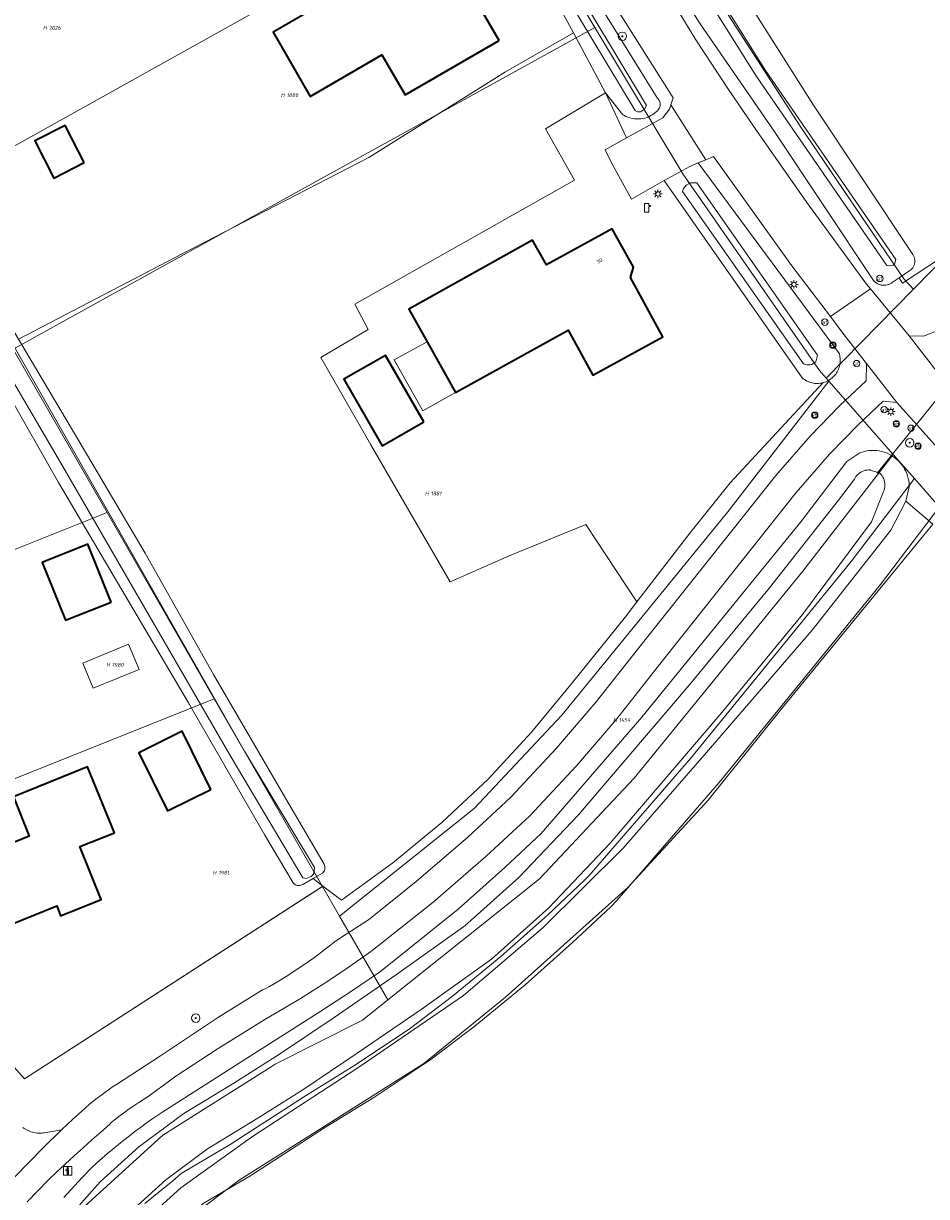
# Model space of a CAD drawing. Header units: metres. Extents: x 250001 to 257773, y 598992 to 609118.
# Tile 98 of 256: x 252056 to 252141, y 601003 to 601113. Entities that reach past the tile are written whole.
import ezdxf
from ezdxf.enums import TextEntityAlignment as Align
from ezdxf.lldxf.tags import DXFTag

# ---------------------------------------------------------------- set-up
doc = ezdxf.new("R2010")
doc.units = ezdxf.units.M
for name, color, linetype, lineweight in [('B-WE-GR-BOOM-S', 252, 'Continuous', 25), ('B-WE-GR-BOUWLAND-GV', 252, 'Continuous', 13), ('B-WE-GR-GRAS-GV', 252, 'Continuous', 13), ('B-WE-GR-GROENVOORZIENING-GV', 252, 'Continuous', 18), ('B-WE-KG-GRENS_PERCEEL-G', 150, 'KG-PERCEEL', 18), ('B-WE-KG-GRENS_PERCEEL-S', 150, 'Continuous', 25), ('B-WE-KL-ET_LS_OV_LICHTMAST-S', 252, 'Continuous', 25), ('B-WE-KL-POMP-S', 252, 'Continuous', 25), ('B-WE-KW-KUNSTWERK_DUIKER-G', 252, 'Continuous', 18), ('B-WE-OG-BEBOUWING-GV', 1, 'Continuous', 35), ('B-WE-OG-BEBOUWING-T18', 7, 'Continuous', 18), ('B-WE-OG-BEBOUWING_LUIFEL-GV', 1, 'Continuous', 18), ('B-WE-OG-BEBOUWING_OVERBOUWING-GV', 1, 'Continuous', 18), ('B-WE-OG-TERREIN_ERF-GV', 7, 'Continuous', 18), ('B-WE-OG-WATER-GV', 252, 'Continuous', 18), ('B-WE-OG-WATER_SLOOT-GV', 252, 'Continuous', 18), ('B-WE-VH-VERHARDING_GESLOTEN-GV', 252, 'Continuous', 18), ('B-WE-VH-VERHARDING_OPEN-GV', 252, 'Continuous', 18), ('B-WE-VW-AFSLUITPAAL-S', 252, 'Continuous', 25), ('B-WE-VW-VERKEERSTEKEN_BORD-S', 252, 'Continuous', 25), ('B-WE-VW-VERKEERSTEKEN_DRAAGCONSTRUCTIE-S', 252, 'Continuous', 25), ('X-XX-AL-REFERENTIE-G', 7, 'Continuous', 18)]:
    doc.layers.add(name, color=color, linetype=linetype, lineweight=lineweight)
doc.styles.add('NLCS-ISO', font='NLCS-ISO.ttf')
doc.styles.add('NLCS-ISO-ANNOTATIEF-T18', font='NLCS-ISO.ttf', dxfattribs={"height": 1.8})
doc.styles.get("Standard").update_dxf_attribs({"font": 'NLCS-ISO.ttf'})
tags = doc.linetypes.add('KG-PERCEEL', pattern='A,5.5,-2,["P",Standard,S=1.8,R=0,X=-0.5,Y=-0.9],-2,5.5,-2,[5,NLCS.SHX,S=0.75,R=0,X=0,Y=0],-2', length=19).pattern_tags.tags
tags[6] = DXFTag(74, 10)

# ---------------------------------------------------------------- blocks, each defined once
blk = doc.blocks.new('SKG-PERCEELNUMMER-SO')
at = {"style": 'NLCS-ISO', "oblique": 10, "flags": 1}
blk.add_attdef('GEMEENTECODE', text='', height=1.8, dxfattribs=at).set_placement((0, 2.55), align=Align.MIDDLE_CENTER)
at = {"style": 'NLCS-ISO', "oblique": 10}
blk.add_attdef('SECTIE', text='', height=1.8, dxfattribs=at).set_placement((-0.5, 0), align=Align.MIDDLE_RIGHT)
blk.add_attdef('PERCEELNUMMER', text='', height=1.8, dxfattribs=at).set_placement((0.5, 0), align=Align.MIDDLE_LEFT)
blk = doc.blocks.new('BS2021-132-Xref-KAD-20210617')
at = {"layer": 'B-WE-KG-GRENS_PERCEEL-G', "flags": 128}
for points in [[(252139.494, 601088.072), (252138.593, 601089.038), (252128.848, 601103.384), (252118.833, 601118.949), (252096.907, 601154.949), (252069.027, 601203.131), (252044.666, 601245.358), (252024.906, 601277.975), (252013.481, 601295.824)], [(252046.482, 601096.786), (252100.858, 601127.134)], [(252109.539, 601112.68), (252100.858, 601127.134)], [(252054.887, 601082.427), (252083.536, 601098.276), (252109.539, 601112.68)], [(252131.29, 601079.702), (252130.65, 601080.43), (252117.81, 601098.91), (252109.539, 601112.68)], [(252139.494, 601088.072), (252146.264, 601094.979)], [(252139.494, 601088.072), (252131.29, 601079.702)], [(252063.722, 601067.08), (252054.887, 601082.427)], [(252131.522, 601079.438), (252131.29, 601079.702)], [(252131.522, 601079.438), (252122.028, 601067.164), (252106.457, 601048.057), (252098.205, 601039.272), (252085.549, 601029.165)], [(252137.572, 601072.552), (252131.522, 601079.438)], [(252090.091, 601021.275), (252104.325, 601032.641), (252113.231, 601042.122), (252129.075, 601061.565), (252137.572, 601072.552)], [(252137.572, 601072.552), (252139.569, 601070.28)], [(252139.569, 601070.28), (252133.622, 601062.485), (252118.545, 601043.981), (252109.027, 601032.983), (252108.588, 601032.528), (252105.091, 601029.259), (252100.721, 601025.349), (252096.178, 601021.634)], [(252139.569, 601070.28), (252141.46, 601068.13), (252141.941, 601067.619)], [(252141.941, 601067.619), (252136.38, 601060.329), (252121.22, 601041.723), (252111.611, 601030.62), (252111.043, 601030.032), (252107.459, 601026.681), (252102.996, 601022.689), (252098.303, 601018.853), (252094.152, 601015.682), (252088.79, 601012.12), (252084.254, 601009.312), (252077.125, 601004.714), (252072.758, 601002.137), (252072.173, 601001.614), (252069.265, 600999.245), (252065.383, 600994.226), (252061.287, 600989.055)], [(252035.052, 601055.63), (252063.722, 601067.08)], [(252073.795, 601049.582), (252063.722, 601067.08)], [(252042.524, 601037.077), (252073.795, 601049.582)], [(252083.945, 601031.951), (252073.795, 601049.582)], [(252083.945, 601031.951), (252055.969, 601013.857), (252048.499, 601022.247), (252042.524, 601037.077)], [(252085.549, 601029.165), (252083.945, 601031.951)], [(252090.091, 601021.275), (252085.549, 601029.165)], [(252096.178, 601021.634), (252092.116, 601018.531), (252086.915, 601015.076), (252082.379, 601012.267), (252075.289, 601007.695), (252070.682, 601004.976), (252069.898, 601004.275), (252067.28, 601002.142)], [(252087.707, 601019.372), (252090.091, 601021.275)], [(252042.987, 600887.442), (252042.695, 600889.267), (252041.679, 600905.708), (252041.132, 600917.468), (252041.321, 600928.257), (252041.918, 600939.754), (252042.869, 600950.389), (252043.776, 600959.267), (252045.67, 600969.882), (252048.77, 600981.615), (252053.987, 600991.059), (252060.567, 601000.94), (252068.948, 601008.582), (252079.146, 601014.988), (252079.498, 601015.233), (252087.707, 601019.372)]]:
    blk.add_lwpolyline(points, dxfattribs=at)
at = {"layer": 'B-WE-KG-GRENS_PERCEEL-S', "xscale": 0.2, "yscale": 0.2, "zscale": 0.2}
for p, values in [((252058.155, 601112.638), {'PERCEELNUMMER': '2026', 'SECTIE': 'H'}), ((252080.492, 601106.313), {'PERCEELNUMMER': '1880', 'SECTIE': 'H'}), ((252094.037, 601068.878), {'PERCEELNUMMER': '1881', 'SECTIE': 'H'}), ((252064.099, 601052.766), {'PERCEELNUMMER': '1980', 'SECTIE': 'H'}), ((252111.709, 601047.585), {'PERCEELNUMMER': '1454', 'SECTIE': 'H'}), ((252074.091, 601033.236), {'PERCEELNUMMER': '1981', 'SECTIE': 'H'})]:
    blk.add_blockref('SKG-PERCEELNUMMER-SO', p, dxfattribs=at).add_auto_attribs(values)
blk = doc.blocks.new('SIE-WEG_VERKEERSBORD_INFORMATIE-SO')
at = {"linetype": 'ByBlock', "lineweight": 18}
h = blk.add_hatch(color=0, dxfattribs=at)
h.dxf.hatch_style = 1
h.paths.add_polyline_path([(0.32, 0.49), (-0.82, 0.49), (-0.82, 0.19), (-0.32, 0.19), (-0.32, -1.62), (0.32, -1.62)])
h = blk.add_hatch(color=0, dxfattribs=at)
h.dxf.hatch_style = 1
edge = h.paths.add_edge_path()
edge.add_arc((0, 1.25), 0.373, 0, 360)
at = {"color": 0, "linetype": 'ByBlock', "lineweight": 18}
for points in [[(-2, -2), (2, -2), (2, 2), (-2, 2)], [(0.32, 0.49), (-0.82, 0.49), (-0.82, 0.19), (-0.32, 0.19), (-0.32, -1.62), (0.32, -1.62)]]:
    blk.add_lwpolyline(points, close=True, dxfattribs=at)
blk.add_circle((0, 1.25), 0.373, dxfattribs=at)
blk = doc.blocks.new('SIE-WEG_VERKEERSBORD-SO')
at = {"color": 0, "linetype": 'ByBlock', "lineweight": 18}
blk.add_lwpolyline([(-1.125, -1.125), (1.125, -1.125), (1.125, 1.125), (-1.125, 1.125)], close=True, dxfattribs=at)
at = {"color": 0, "linetype": 'ByBlock', "lineweight": 18, "style": 'NLCS-ISO'}
blk.add_text('vb', height=1.5, dxfattribs=at).set_placement((0, 0), align=Align.MIDDLE_CENTER)
blk = doc.blocks.new('SKL-WATER_POMP-SO')
at = {"color": 0, "linetype": 'ByBlock', "lineweight": 18}
blk.add_lwpolyline([(1, 1.09), (1, 2), (-1, 2), (-1, -2), (1, -2), (1, 0.57), (1.85, 0.57), (1.85, 1.09)], close=True, dxfattribs=at)
blk = doc.blocks.new('SVW-AFSLUITPAAL-SO')
at = {"lineweight": 18}
blk.add_circle((0, 0), 1.5, dxfattribs=at)
at = {"lineweight": 18, "style": 'NLCS-ISO'}
blk.add_text('af', height=1.8, dxfattribs=at).set_placement((0, 0), align=Align.MIDDLE_CENTER)
blk = doc.blocks.new('SIE-WEG_PAAL_VERKEERSBORD-SO')
at = {"color": 0, "linetype": 'ByBlock', "lineweight": 18}
blk.add_circle((0, 0), 1.5, dxfattribs=at)
at = {"color": 0, "linetype": 'ByBlock', "lineweight": 18, "style": 'NLCS-ISO'}
blk.add_text('vb', height=1.5, dxfattribs=at).set_placement((0, 0.13), align=Align.MIDDLE_CENTER)
blk = doc.blocks.new('SKL-ET_OV_LICHTMAST-SO')
at = {"color": 0, "linetype": 'ByBlock', "lineweight": 18}
for points in [[(-1.25, 0), (-2, 0)], [(-1.41, 1.41), (-0.88, 0.88)], [(0, 2), (0, 1.25)], [(0.88, 0.88), (1.41, 1.41)], [(2, 0), (1.25, 0)], [(-1.41, -1.41), (-0.88, -0.88)], [(0, -1.25), (0, -2)], [(0.88, -0.88), (1.41, -1.41)]]:
    blk.add_lwpolyline(points, dxfattribs=at)
blk.add_circle((0, 0), 1, dxfattribs=at)
blk = doc.blocks.new('SGR-BOOM_01-SO')
at = {"linetype": 'ByBlock', "lineweight": 18}
h = blk.add_hatch(color=0, dxfattribs=at)
h.dxf.hatch_style = 1
edge = h.paths.add_edge_path()
edge.add_arc((0, 0), 0.25, 0, 360)
at = {"color": 0, "linetype": 'ByBlock', "lineweight": 18}
for radius in [2, 0.25]:
    blk.add_circle((0, 0), radius, dxfattribs=at)
blk = doc.blocks.new('BS2021-132-Xref-BGT-GRIJS-20210617-aangepast')
at = {"layer": 'B-WE-GR-BOUWLAND-GV', "flags": 128}
blk.add_lwpolyline([(252141.307, 601065.984), (252127.078, 601048.646), (252120.198, 601040.047), (252112.658, 601031.845), (252101.148, 601021.526), (252093.475, 601015.308), (252076.145, 601004.328), (252070.375, 601000), (252068.737, 600998.771), (252062.784, 600991.628), (252057.492, 600981.97), (252052.333, 600967.815), (252049.554, 600944.664), (252048.628, 600907.49)], dxfattribs=at)
at = {"layer": 'B-WE-GR-GRAS-GV', "flags": 128}
blk.add_lwpolyline([(252116.88, 601126.27), (252130.079, 601105.359), (252139.418, 601091.328), (252139.486, 601091.216), (252139.54, 601091.096), (252139.58, 601090.971), (252139.603, 601090.841), (252139.611, 601090.71), (252139.603, 601090.579), (252139.579, 601090.45), (252139.54, 601090.324), (252139.485, 601090.205), (252139.417, 601090.092), (252139.335, 601089.989), (252139.242, 601089.897), (252139.143, 601089.82), (252138.146, 601089.157), (252138.454, 601088.643), (252144.488, 601092.632), (252145.655, 601094.321), (252148.422, 601098.325), (252154.199, 601104.352), (252158.636, 601108.203), (252167.426, 601114.231)], dxfattribs=at)
blk.add_lwpolyline([(252110.538, 601106.543), (252107.558, 601112.184), (252101.148, 601108.507), (252088.316, 601100.438), (252070.854, 601091.442), (252055.397, 601083.389), (252061.075, 601073.822), (252067.304, 601063.265), (252073.714, 601051.863), (252080.045, 601041.008), (252084.105, 601034.024), (252084.149, 601033.931), (252084.177, 601033.833), (252084.191, 601033.731), (252084.188, 601033.629), (252084.169, 601033.528), (252084.135, 601033.431), (252084.086, 601033.341), (252084.024, 601033.26), (252083.95, 601033.189), (252083.896, 601033.149), (252083.076, 601032.682), (252084, 601031.986), (252085.76, 601030.66), (252090.559, 601034.15), (252095.16, 601037.939), (252099.51, 601042.04), (252103.6, 601046.459), (252107.44, 601051.099), (252112.429, 601057.29), (252113.496, 601058.683), (252108.689, 601065.975), (252101.491, 601063.01), (252095.956, 601060.562), (252088.515, 601073.45), (252083.818, 601081.652), (252088.25, 601084.298), (252086.993, 601086.679), (252107.631, 601098.321), (252104.897, 601103.137)], close=True, dxfattribs=at)
at = {"layer": 'B-WE-GR-GROENVOORZIENING-GV', "flags": 128}
for points in [[(252113.24, 601121.07), (252119.05, 601111.51), (252122.11, 601106.84), (252124.74, 601103), (252129.45, 601096.21), (252135.07, 601088.55), (252135.435, 601088.107), (252139.08, 601083.69), (252140.44, 601083.65), (252141.55, 601084.1), (252146.556, 601087.868), (252147.573, 601088.635), (252147.74, 601088.76), (252157.11, 601078.74), (252230.559, 601000), (252255.649, 600973.102), (252262.559, 600965.772), (252263.183, 600964.929), (252271.954, 600953.083), (252277.495, 600944.048), (252303.879, 600899.187)], [(252144.488, 601092.632), (252138.454, 601088.643), (252138.146, 601089.157), (252137.567, 601088.771), (252137.528, 601088.738), (252137.414, 601088.653), (252137.29, 601088.581), (252137.159, 601088.524), (252137.023, 601088.481), (252136.883, 601088.454), (252136.74, 601088.443), (252136.598, 601088.448), (252136.457, 601088.469), (252136.318, 601088.505), (252136.185, 601088.557), (252136.059, 601088.623), (252135.94, 601088.703), (252135.832, 601088.795), (252135.734, 601088.9), (252126.406, 601102.915), (252119.44, 601113.02), (252110.22, 601127.55)], [(252106.969, 601119.694), (252115.405, 601106.056), (252115.485, 601105.975), (252115.553, 601105.882), (252115.607, 601105.781), (252115.647, 601105.674), (252115.672, 601105.562), (252115.681, 601105.448), (252115.674, 601105.333), (252115.651, 601105.221), (252115.613, 601105.113), (252115.56, 601105.011), (252115.493, 601104.918), (252115.429, 601104.848), (252115.32, 601104.742), (252115.164, 601104.611), (252114.998, 601104.493), (252114.823, 601104.389), (252114.641, 601104.298), (252114.452, 601104.222), (252114.258, 601104.161), (252114.059, 601104.116), (252113.858, 601104.086), (252113.655, 601104.072), (252113.451, 601104.074), (252113.248, 601104.091), (252113.047, 601104.125), (252112.85, 601104.174), (252112.657, 601104.239), (252112.469, 601104.318), (252112.288, 601104.412), (252112.188, 601104.473), (252110.538, 601106.543), (252112.531, 601102.286), (252115.94, 601104.183), (252116.547, 601104.979), (252116.689, 601105.407), (252116.912, 601106.075), (252111.82, 601114.07)], [(252055.802, 601009.293), (252055.921, 601009.208), (252056.044, 601009.131), (252056.171, 601009.06), (252056.302, 601008.997), (252056.436, 601008.94), (252056.573, 601008.891), (252056.713, 601008.85), (252056.854, 601008.817), (252056.998, 601008.791), (252057.142, 601008.773), (252057.287, 601008.763), (252057.433, 601008.761), (252057.578, 601008.768), (252057.723, 601008.782), (252057.845, 601008.8), (252059.453, 601009.069), (252060.499, 601010.082), (252061.592, 601011.048), (252061.737, 601011.176), (252062.08, 601011.469), (252062.427, 601011.756), (252062.78, 601012.038), (252063.138, 601012.312), (252063.501, 601012.581), (252063.868, 601012.843), (252064.24, 601013.098), (252064.616, 601013.347), (252068.747, 601016.03), (252074.192, 601019.645), (252078.325, 601022.234), (252078.565, 601022.31), (252078.973, 601022.543), (252079.505, 601022.854), (252080.033, 601023.172), (252080.556, 601023.496), (252081.075, 601023.828), (252081.59, 601024.166), (252082.101, 601024.511), (252082.606, 601024.862), (252083.108, 601025.22), (252083.604, 601025.584), (252084.096, 601025.955), (252084.583, 601026.332), (252085.065, 601026.716), (252085.749, 601027.165), (252088.27, 601028.82), (252092.76, 601032.4), (252097.61, 601036.59), (252101.67, 601040.35), (252105.95, 601044.94), (252109.68, 601049.28), (252113.43, 601054.06), (252126.55, 601070.56), (252129.77, 601074.27), (252132.55, 601077.12), (252135.03, 601079.45), (252135.07, 601081.1), (252132.76, 601084.07), (252131.677, 601085.498), (252128.05, 601090.28), (252120.7, 601100.54), (252119.988, 601100.246), (252119.252, 601099.943), (252132.519, 601081.989), (252132.522, 601081.979), (252132.554, 601081.852), (252132.578, 601081.722), (252132.594, 601081.591), (252132.602, 601081.46), (252132.603, 601081.328), (252132.595, 601081.197), (252132.58, 601081.066), (252132.556, 601080.936), (252132.525, 601080.808), (252132.486, 601080.682), (252132.439, 601080.559), (252132.385, 601080.439), (252132.324, 601080.322), (252132.256, 601080.209), (252132.181, 601080.101), (252132.099, 601079.997), (252132.012, 601079.899), (252131.919, 601079.806), (252131.82, 601079.718), (252131.716, 601079.637), (252131.607, 601079.563), (252131.495, 601079.495), (252131.378, 601079.434), (252131.257, 601079.38), (252131.134, 601079.334), (252131.008, 601079.295), (252122.25, 601069.869), (252118.459, 601065.16), (252113.496, 601058.683), (252112.429, 601057.29), (252107.44, 601051.099), (252103.6, 601046.459), (252099.51, 601042.04), (252095.16, 601037.939), (252090.559, 601034.15), (252085.76, 601030.66), (252084, 601031.986), (252055.969, 601013.857), (252048.499, 601022.247)], [(252141.213, 601073.767), (252137.93, 601077.44), (252136.65, 601077.542), (252134.302, 601075.335), (252131.61, 601072.576), (252128.473, 601068.962), (252115.392, 601052.51), (252111.612, 601047.693), (252107.813, 601043.272), (252103.436, 601038.578), (252099.309, 601034.756), (252094.319, 601030.445), (252089.829, 601026.865), (252088.625, 601025.923), (252088.152, 601025.567), (252086.266, 601024.253), (252084.359, 601022.969), (252081.787, 601021.366), (252078.554, 601019.434), (252074.171, 601016.729), (252070.184, 601014.101), (252067.812, 601012.349), (252067.597, 601012.217), (252067.144, 601011.931), (252066.694, 601011.639), (252066.249, 601011.339), (252065.809, 601011.034), (252065.374, 601010.721), (252064.942, 601010.403), (252064.516, 601010.078), (252064.095, 601009.746), (252063.964, 601009.586), (252063.131, 601008.862), (252062.295, 601008.124), (252061.463, 601007.38), (252060.637, 601006.63), (252059.815, 601005.874), (252059, 601005.112), (252058.19, 601004.344), (252056.209, 601002.297)], [(252059.649, 601002.712), (252061.347, 601004.562), (252062.285, 601005.523), (252062.773, 601005.967), (252063.267, 601006.404), (252063.766, 601006.836), (252064.271, 601007.262), (252064.78, 601007.681), (252065.295, 601008.095), (252065.814, 601008.501), (252066.339, 601008.902), (252066.868, 601009.297), (252067.402, 601009.684), (252067.94, 601010.066), (252068.484, 601010.44), (252068.874, 601010.704), (252076.564, 601015.611), (252083.803, 601020.209), (252086.685, 601022.111), (252089.423, 601023.954), (252092.09, 601026.12), (252096.72, 601029.82), (252101.09, 601033.73), (252104.49, 601036.91), (252113.95, 601047.84), (252128.91, 601066.2), (252133.238, 601071.874), (252134.435, 601072.691), (252134.654, 601072.768), (252134.879, 601072.83), (252135.107, 601072.877), (252135.338, 601072.908), (252135.571, 601072.923), (252135.804, 601072.922), (252136.036, 601072.905), (252136.267, 601072.872), (252136.495, 601072.824), (252136.72, 601072.76), (252136.939, 601072.681), (252137.152, 601072.587), (252137.359, 601072.478), (252137.558, 601072.356), (252137.748, 601072.22), (252137.928, 601072.071), (252138.098, 601071.911), (252138.256, 601071.74), (252138.402, 601071.558), (252138.535, 601071.366), (252138.655, 601071.166), (252138.762, 601070.958), (252138.853, 601070.743), (252138.93, 601070.523), (252138.992, 601070.297), (252139.037, 601070.069), (252139.068, 601069.837), (252139.082, 601069.604), (252139.083, 601069.492), (252138.768, 601068.144), (252141.307, 601065.984)], [(252070.375, 601000), (252076.145, 601004.328), (252093.475, 601015.308), (252101.148, 601021.526), (252112.658, 601031.845), (252120.198, 601040.047), (252127.078, 601048.646), (252141.307, 601065.984), (252138.768, 601068.144), (252137.346, 601065.429), (252129.953, 601056.018), (252119.816, 601044.274), (252112.218, 601035.541), (252104.647, 601028.054), (252097.201, 601021.694), (252087.389, 601014.945), (252077.396, 601008.437), (252070.657, 601003.628), (252066.646, 601000)]]:
    blk.add_lwpolyline(points, dxfattribs=at)
at = {"layer": 'B-WE-KW-KUNSTWERK_DUIKER-G', "flags": 128}
blk.add_lwpolyline([(252136.079, 601070.795), (252151.256, 601089.602)], dxfattribs=at)
at = {"layer": 'B-WE-OG-BEBOUWING-GV', "flags": 128}
for points in [[(252100.544, 601111.463), (252096.607, 601118.241), (252090.037, 601114.422), (252088.28, 601117.446), (252079.319, 601112.237), (252082.802, 601106.187), (252089.543, 601110.105), (252091.73, 601106.34)], [(252061.561, 601099.977), (252059.772, 601103.471), (252056.921, 601102.011), (252058.711, 601098.517)], [(252112.91, 601089.16), (252113.179, 601090.15), (252111.17, 601093.75), (252104.997, 601090.364), (252103.69, 601092.67), (252092.059, 601086.189), (252093.78, 601083.124), (252096.456, 601078.359), (252107.044, 601084.237), (252109.362, 601080.006), (252115.95, 601083.609)], [(252093.472, 601075.614), (252089.872, 601081.858), (252085.972, 601079.609), (252089.572, 601073.365)], [(252064.092, 601058.664), (252061.926, 601064.104), (252057.633, 601062.395), (252059.799, 601056.955)], [(252073.477, 601041.064), (252070.766, 601046.523), (252066.69, 601044.499), (252069.401, 601039.04)], [(252064.406, 601036.998), (252061.894, 601043.196), (252054.927, 601040.368), (252056.408, 601036.662), (252049.699, 601033.951), (252052.336, 601027.424), (252058.991, 601030.112), (252059.36, 601029.198), (252063.153, 601030.728), (252061.152, 601035.684)]]:
    blk.add_lwpolyline(points, close=True, dxfattribs=at)
at = {"layer": 'B-WE-OG-BEBOUWING_LUIFEL-GV', "flags": 128}
blk.add_lwpolyline([(252065.747, 601054.72), (252061.454, 601052.939), (252062.429, 601050.569), (252066.751, 601052.328)], close=True, dxfattribs=at)
at = {"layer": 'B-WE-OG-BEBOUWING_OVERBOUWING-GV', "flags": 128}
blk.add_lwpolyline([(252093.78, 601083.124), (252090.679, 601081.43), (252093.392, 601076.658), (252096.456, 601078.359)], close=True, dxfattribs=at)
at = {"layer": 'B-WE-OG-TERREIN_ERF-GV', "flags": 128}
for points in [[(252048.499, 601022.247), (252055.969, 601013.857), (252084, 601031.986), (252083.076, 601032.682), (252082.107, 601032.131), (252082.033, 601032.089), (252081.936, 601032.051), (252081.834, 601032.028), (252081.73, 601032.022), (252081.626, 601032.031), (252081.525, 601032.056), (252081.429, 601032.096), (252081.341, 601032.151), (252081.261, 601032.218), (252081.193, 601032.297), (252078.546, 601036.775), (252071.383, 601049.197), (252059.144, 601069.898), (252046.383, 601092.346)], [(252036.926, 601115.709), (252038.997, 601111.983), (252046.549, 601098.682), (252053.793, 601086.091), (252055.397, 601083.389), (252070.854, 601091.442), (252088.316, 601100.438), (252101.148, 601108.507), (252107.558, 601112.184), (252104.228, 601118.303)]]:
    blk.add_lwpolyline(points, dxfattribs=at)
for points in [[(252096.607, 601118.241), (252100.544, 601111.463), (252091.73, 601106.34), (252089.543, 601110.105), (252082.802, 601106.187), (252079.319, 601112.237), (252088.28, 601117.446), (252090.037, 601114.422)], [(252116.077, 601098.275), (252112.99, 601096.54), (252111.11, 601099.95), (252110.519, 601101.166), (252112.531, 601102.286), (252110.538, 601106.543), (252104.897, 601103.137), (252107.631, 601098.321), (252086.993, 601086.679), (252088.25, 601084.298), (252083.818, 601081.652), (252088.515, 601073.45), (252095.956, 601060.562), (252101.491, 601063.01), (252108.689, 601065.975), (252113.496, 601058.683), (252118.459, 601065.16), (252122.25, 601069.869), (252131.008, 601079.295), (252130.986, 601079.289), (252130.859, 601079.259), (252130.73, 601079.236), (252130.6, 601079.222), (252130.47, 601079.215), (252130.339, 601079.217), (252130.209, 601079.227), (252130.08, 601079.244), (252129.951, 601079.269), (252129.825, 601079.303), (252129.701, 601079.343), (252129.58, 601079.392), (252129.462, 601079.447), (252129.347, 601079.51), (252129.237, 601079.58), (252129.131, 601079.656), (252129.03, 601079.739)], [(252056.921, 601102.011), (252059.772, 601103.471), (252061.561, 601099.977), (252058.711, 601098.517)], [(252109.362, 601080.006), (252107.044, 601084.237), (252096.456, 601078.359), (252093.392, 601076.658), (252090.679, 601081.43), (252093.78, 601083.124), (252092.059, 601086.189), (252103.69, 601092.67), (252104.997, 601090.364), (252111.17, 601093.75), (252113.179, 601090.15), (252112.91, 601089.16), (252115.95, 601083.609)], [(252093.472, 601075.614), (252089.572, 601073.365), (252085.972, 601079.609), (252089.872, 601081.858)], [(252061.926, 601064.104), (252064.092, 601058.664), (252059.799, 601056.955), (252057.633, 601062.395)], [(252070.766, 601046.523), (252073.477, 601041.064), (252069.401, 601039.04), (252066.69, 601044.499)], [(252056.408, 601036.662), (252054.927, 601040.368), (252061.894, 601043.196), (252064.406, 601036.998), (252061.152, 601035.684), (252063.153, 601030.728), (252059.36, 601029.198), (252058.991, 601030.112), (252052.336, 601027.424), (252049.699, 601033.951)]]:
    blk.add_lwpolyline(points, close=True, dxfattribs=at)
at = {"layer": 'B-WE-OG-WATER-GV', "flags": 128}
for points in [[(252109.942, 601131.631), (252124.736, 601108.071), (252136.992, 601090.308), (252137.246, 601090.259), (252137.566, 601090.343), (252137.691, 601090.438), (252137.774, 601090.632), (252137.815, 601090.876), (252125.571, 601108.621), (252110.794, 601132.154)], [(252028.258, 601126.084), (252049.51, 601088.539), (252059.556, 601071.397), (252075.301, 601044.245), (252082.115, 601032.747), (252082.42, 601032.695), (252082.597, 601032.745), (252082.897, 601032.875), (252083.1, 601033.107), (252083.19, 601033.402), (252083.214, 601033.717), (252076.624, 601044.655), (252036.352, 601115.393)], [(252065.915, 601001.367), (252069.251, 601004.382), (252073.161, 601007.287), (252077.723, 601010.072), (252082.117, 601012.84), (252087.205, 601016.263), (252093.216, 601020.379), (252099.843, 601025.111), (252105.211, 601029.924), (252110.994, 601036.012), (252121.47, 601048.281), (252129.057, 601057.511), (252135.544, 601066.208), (252136.632, 601068.972), (252136.671, 601069.053), (252136.728, 601069.198), (252136.769, 601069.349), (252136.795, 601069.503), (252136.805, 601069.658), (252136.799, 601069.814), (252136.777, 601069.969), (252136.74, 601070.12), (252136.687, 601070.267), (252136.619, 601070.408), (252136.537, 601070.541), (252136.442, 601070.665), (252136.335, 601070.778), (252136.13, 601070.858), (252135.437, 601071.08), (252135.415, 601071.083), (252135.262, 601071.089), (252135.109, 601071.079), (252134.958, 601071.054), (252134.811, 601071.012), (252134.668, 601070.956), (252134.532, 601070.885), (252134.405, 601070.8), (252134.287, 601070.702), (252134.179, 601070.592), (252134.084, 601070.472), (252134.002, 601070.343), (252133.934, 601070.206), (252132.452, 601068.255), (252125.943, 601060.022), (252118.403, 601050.85), (252108.021, 601038.69), (252102.421, 601032.795), (252097.338, 601028.237), (252090.924, 601023.657), (252084.958, 601019.573), (252079.934, 601016.192), (252075.615, 601013.471), (252070.921, 601010.606), (252066.711, 601007.478), (252063.07, 601004.187), (252059.342, 600999.988)]]:
    blk.add_lwpolyline(points, dxfattribs=at)
for points in [[(252106.093, 601118.858), (252105.994, 601118.871), (252105.895, 601118.869), (252105.797, 601118.85), (252105.704, 601118.816), (252105.617, 601118.767), (252105.54, 601118.706), (252105.473, 601118.632), (252105.418, 601118.549), (252105.378, 601118.458), (252105.353, 601118.362), (252105.344, 601118.263), (252105.35, 601118.164), (252113.342, 601104.869), (252113.556, 601104.753), (252113.83, 601104.732), (252114.031, 601104.865), (252114.217, 601104.999), (252114.396, 601105.352), (252106.403, 601118.651), (252106.341, 601118.742), (252106.277, 601118.785), (252106.188, 601118.829)], [(252130.456, 601081.883), (252119.126, 601098.086), (252118.535, 601098.063), (252118.142, 601097.858), (252117.869, 601097.529), (252117.798, 601097.261), (252129.141, 601081.052), (252129.462, 601080.962), (252129.751, 601080.964), (252129.935, 601080.998), (252130.136, 601081.116), (252130.306, 601081.249), (252130.388, 601081.507)]]:
    blk.add_lwpolyline(points, close=True, dxfattribs=at)
at = {"layer": 'B-WE-OG-WATER_SLOOT-GV', "flags": 128}
for points in [[(252110.22, 601127.55), (252119.44, 601113.02), (252126.406, 601102.915), (252135.734, 601088.9), (252135.832, 601088.795), (252135.94, 601088.703), (252136.059, 601088.623), (252136.185, 601088.557), (252136.318, 601088.505), (252136.457, 601088.469), (252136.598, 601088.448), (252136.74, 601088.443), (252136.883, 601088.454), (252137.023, 601088.481), (252137.159, 601088.524), (252137.29, 601088.581), (252137.414, 601088.653), (252137.528, 601088.738), (252137.567, 601088.771), (252138.146, 601089.157), (252139.143, 601089.82), (252139.242, 601089.897), (252139.335, 601089.989), (252139.417, 601090.092), (252139.485, 601090.205), (252139.54, 601090.324), (252139.579, 601090.45), (252139.603, 601090.579), (252139.611, 601090.71), (252139.603, 601090.841), (252139.58, 601090.971), (252139.54, 601091.096), (252139.486, 601091.216), (252139.418, 601091.328), (252130.079, 601105.359), (252116.88, 601126.27)], [(252110.794, 601132.154), (252125.571, 601108.621), (252137.815, 601090.876), (252137.774, 601090.632), (252137.691, 601090.438), (252137.566, 601090.343), (252137.246, 601090.259), (252136.992, 601090.308), (252124.736, 601108.071), (252109.942, 601131.631)], [(252046.383, 601092.346), (252059.144, 601069.898), (252071.383, 601049.197), (252078.546, 601036.775), (252081.193, 601032.297), (252081.261, 601032.218), (252081.341, 601032.151), (252081.429, 601032.096), (252081.525, 601032.056), (252081.626, 601032.031), (252081.73, 601032.022), (252081.834, 601032.028), (252081.936, 601032.051), (252082.033, 601032.089), (252082.107, 601032.131), (252083.076, 601032.682), (252083.896, 601033.149), (252083.95, 601033.189), (252084.024, 601033.26), (252084.086, 601033.341), (252084.135, 601033.431), (252084.169, 601033.528), (252084.188, 601033.629), (252084.191, 601033.731), (252084.177, 601033.833), (252084.149, 601033.931), (252084.105, 601034.024), (252080.045, 601041.008), (252073.714, 601051.863), (252067.304, 601063.265), (252061.075, 601073.822), (252055.397, 601083.389)], [(252036.352, 601115.393), (252076.624, 601044.655), (252083.214, 601033.717), (252083.19, 601033.402), (252083.1, 601033.107), (252082.897, 601032.875), (252082.597, 601032.745), (252082.42, 601032.695), (252082.115, 601032.747), (252075.301, 601044.245), (252059.556, 601071.397), (252049.51, 601088.539), (252028.258, 601126.084)], [(252104.228, 601118.303), (252107.558, 601112.184), (252110.538, 601106.543), (252112.188, 601104.473), (252112.288, 601104.412), (252112.469, 601104.318), (252112.657, 601104.239), (252112.85, 601104.174), (252113.047, 601104.125), (252113.248, 601104.091), (252113.451, 601104.074), (252113.655, 601104.072), (252113.858, 601104.086), (252114.059, 601104.116), (252114.258, 601104.161), (252114.452, 601104.222), (252114.641, 601104.298), (252114.823, 601104.389), (252114.998, 601104.493), (252115.164, 601104.611), (252115.32, 601104.742), (252115.429, 601104.848), (252115.493, 601104.918), (252115.56, 601105.011), (252115.613, 601105.113), (252115.651, 601105.221), (252115.674, 601105.333), (252115.681, 601105.448), (252115.672, 601105.562), (252115.647, 601105.674), (252115.607, 601105.781), (252115.553, 601105.882), (252115.485, 601105.975), (252115.405, 601106.056), (252106.969, 601119.694)], [(252059.342, 600999.988), (252063.07, 601004.187), (252066.711, 601007.478), (252070.921, 601010.606), (252075.615, 601013.471), (252079.934, 601016.192), (252084.958, 601019.573), (252090.924, 601023.657), (252097.338, 601028.237), (252102.421, 601032.795), (252108.021, 601038.69), (252118.403, 601050.85), (252125.943, 601060.022), (252132.452, 601068.255), (252133.934, 601070.206), (252134.002, 601070.343), (252134.084, 601070.472), (252134.179, 601070.592), (252134.287, 601070.702), (252134.405, 601070.8), (252134.532, 601070.885), (252134.668, 601070.956), (252134.811, 601071.012), (252134.958, 601071.054), (252135.109, 601071.079), (252135.262, 601071.089), (252135.415, 601071.083), (252135.437, 601071.08), (252136.13, 601070.858), (252136.335, 601070.778), (252136.442, 601070.665), (252136.537, 601070.541), (252136.619, 601070.408), (252136.687, 601070.267), (252136.74, 601070.12), (252136.777, 601069.969), (252136.799, 601069.814), (252136.805, 601069.658), (252136.795, 601069.503), (252136.769, 601069.349), (252136.728, 601069.198), (252136.671, 601069.053), (252136.632, 601068.972), (252135.544, 601066.208), (252129.057, 601057.511), (252121.47, 601048.281), (252110.994, 601036.012), (252105.211, 601029.924), (252099.843, 601025.111), (252093.216, 601020.379), (252087.205, 601016.263), (252082.117, 601012.84), (252077.723, 601010.072), (252073.161, 601007.287), (252069.251, 601004.382), (252065.915, 601001.367)], [(252066.646, 601000), (252070.657, 601003.628), (252077.396, 601008.437), (252087.389, 601014.945), (252097.201, 601021.694), (252104.647, 601028.054), (252112.218, 601035.541), (252119.816, 601044.274), (252129.953, 601056.018), (252137.346, 601065.429), (252138.768, 601068.144), (252139.083, 601069.492), (252139.082, 601069.604), (252139.068, 601069.837), (252139.037, 601070.069), (252138.992, 601070.297), (252138.93, 601070.523), (252138.853, 601070.743), (252138.762, 601070.958), (252138.655, 601071.166), (252138.535, 601071.366), (252138.402, 601071.558), (252138.256, 601071.74), (252138.098, 601071.911), (252137.928, 601072.071), (252137.748, 601072.22), (252137.558, 601072.356), (252137.359, 601072.478), (252137.152, 601072.587), (252136.939, 601072.681), (252136.72, 601072.76), (252136.495, 601072.824), (252136.267, 601072.872), (252136.036, 601072.905), (252135.804, 601072.922), (252135.571, 601072.923), (252135.338, 601072.908), (252135.107, 601072.877), (252134.879, 601072.83), (252134.654, 601072.768), (252134.435, 601072.691), (252133.238, 601071.874), (252128.91, 601066.2), (252113.95, 601047.84), (252104.49, 601036.91), (252101.09, 601033.73), (252096.72, 601029.82), (252092.09, 601026.12), (252089.423, 601023.954), (252086.685, 601022.111), (252083.803, 601020.209), (252076.564, 601015.611), (252068.874, 601010.704), (252068.484, 601010.44), (252067.94, 601010.066), (252067.402, 601009.684), (252066.868, 601009.297), (252066.339, 601008.902), (252065.814, 601008.501), (252065.295, 601008.095), (252064.78, 601007.681), (252064.271, 601007.262), (252063.766, 601006.836), (252063.267, 601006.404), (252062.773, 601005.967), (252062.285, 601005.523), (252061.347, 601004.562), (252059.649, 601002.712)]]:
    blk.add_lwpolyline(points, dxfattribs=at)
for points in [[(252105.895, 601118.869), (252105.994, 601118.871), (252106.093, 601118.858), (252106.188, 601118.829), (252106.277, 601118.785), (252106.341, 601118.742), (252106.403, 601118.651), (252114.396, 601105.352), (252114.217, 601104.999), (252114.031, 601104.865), (252113.83, 601104.732), (252113.556, 601104.753), (252113.342, 601104.869), (252105.35, 601118.164), (252105.344, 601118.263), (252105.353, 601118.362), (252105.378, 601118.458), (252105.418, 601118.549), (252105.473, 601118.632), (252105.54, 601118.706), (252105.617, 601118.767), (252105.704, 601118.816), (252105.797, 601118.85)], [(252132.519, 601081.989), (252119.252, 601099.943), (252118.47, 601099.62), (252116.077, 601098.275), (252129.03, 601079.739), (252129.131, 601079.656), (252129.237, 601079.58), (252129.347, 601079.51), (252129.462, 601079.447), (252129.58, 601079.392), (252129.701, 601079.343), (252129.825, 601079.303), (252129.951, 601079.269), (252130.08, 601079.244), (252130.209, 601079.227), (252130.339, 601079.217), (252130.47, 601079.215), (252130.6, 601079.222), (252130.73, 601079.236), (252130.859, 601079.259), (252130.986, 601079.289), (252131.008, 601079.295), (252131.134, 601079.334), (252131.257, 601079.38), (252131.378, 601079.434), (252131.495, 601079.495), (252131.607, 601079.563), (252131.716, 601079.637), (252131.82, 601079.718), (252131.919, 601079.806), (252132.012, 601079.899), (252132.099, 601079.997), (252132.181, 601080.101), (252132.256, 601080.209), (252132.324, 601080.322), (252132.385, 601080.439), (252132.439, 601080.559), (252132.486, 601080.682), (252132.525, 601080.808), (252132.556, 601080.936), (252132.58, 601081.066), (252132.595, 601081.197), (252132.603, 601081.328), (252132.602, 601081.46), (252132.594, 601081.591), (252132.578, 601081.722), (252132.554, 601081.852), (252132.522, 601081.979)], [(252118.535, 601098.063), (252119.126, 601098.086), (252130.456, 601081.883), (252130.388, 601081.507), (252130.306, 601081.249), (252130.136, 601081.116), (252129.935, 601080.998), (252129.751, 601080.964), (252129.462, 601080.962), (252129.141, 601081.052), (252117.798, 601097.261), (252117.869, 601097.529), (252118.142, 601097.858)]]:
    blk.add_lwpolyline(points, close=True, dxfattribs=at)
at = {"layer": 'B-WE-VH-VERHARDING_GESLOTEN-GV', "flags": 128}
for points in [[(252111.82, 601114.07), (252116.912, 601106.075), (252116.689, 601105.407), (252119.988, 601100.246), (252120.7, 601100.54), (252128.05, 601090.28), (252131.677, 601085.498), (252135.435, 601088.107), (252135.07, 601088.55), (252129.45, 601096.21), (252124.74, 601103), (252122.11, 601106.84), (252119.05, 601111.51), (252113.24, 601121.07)], [(252141.55, 601084.1), (252140.44, 601083.65), (252139.08, 601083.69), (252141.899, 601080.06)], [(252056.209, 601002.297), (252058.19, 601004.344), (252059, 601005.112), (252059.815, 601005.874), (252060.637, 601006.63), (252061.463, 601007.38), (252062.295, 601008.124), (252063.131, 601008.862), (252063.964, 601009.586), (252064.095, 601009.746), (252064.516, 601010.078), (252064.942, 601010.403), (252065.374, 601010.721), (252065.809, 601011.034), (252066.249, 601011.339), (252066.694, 601011.639), (252067.144, 601011.931), (252067.597, 601012.217), (252067.812, 601012.349), (252070.184, 601014.101), (252074.171, 601016.729), (252078.554, 601019.434), (252081.787, 601021.366), (252084.359, 601022.969), (252086.266, 601024.253), (252088.152, 601025.567), (252088.625, 601025.923), (252089.829, 601026.865), (252094.319, 601030.445), (252099.309, 601034.756), (252103.436, 601038.578), (252107.813, 601043.272), (252111.612, 601047.693), (252115.392, 601052.51), (252128.473, 601068.962), (252131.61, 601072.576), (252134.302, 601075.335), (252136.65, 601077.542), (252137.93, 601077.44), (252135.07, 601081.1), (252135.03, 601079.45), (252132.55, 601077.12), (252129.77, 601074.27), (252126.55, 601070.56), (252113.43, 601054.06), (252109.68, 601049.28), (252105.95, 601044.94), (252101.67, 601040.35), (252097.61, 601036.59), (252092.76, 601032.4), (252088.27, 601028.82), (252085.749, 601027.165), (252085.065, 601026.716), (252084.583, 601026.332), (252084.096, 601025.955), (252083.604, 601025.584), (252083.108, 601025.22), (252082.606, 601024.862), (252082.101, 601024.511), (252081.59, 601024.166), (252081.075, 601023.828), (252080.556, 601023.496), (252080.033, 601023.172), (252079.505, 601022.854), (252078.973, 601022.543), (252078.565, 601022.31), (252078.325, 601022.234), (252074.192, 601019.645), (252068.747, 601016.03), (252064.616, 601013.347), (252064.24, 601013.098), (252063.868, 601012.843), (252063.501, 601012.581), (252063.138, 601012.312), (252062.78, 601012.038), (252062.427, 601011.756), (252062.08, 601011.469), (252061.737, 601011.176), (252061.592, 601011.048), (252060.499, 601010.082), (252059.453, 601009.069), (252057.757, 601007.425), (252055.021, 601004.626)]]:
    blk.add_lwpolyline(points, dxfattribs=at)
blk.add_lwpolyline([(252141.899, 601080.06), (252139.08, 601083.69), (252135.435, 601088.107), (252131.677, 601085.498), (252132.76, 601084.07), (252135.07, 601081.1), (252137.93, 601077.44), (252141.213, 601073.767), (252145.16, 601069.35), (252148.503, 601072.489), (252146.287, 601075.159)], close=True, dxfattribs=at)
at = {"layer": 'B-WE-VH-VERHARDING_OPEN-GV', "flags": 128}
blk.add_lwpolyline([(252119.988, 601100.246), (252116.689, 601105.407), (252116.547, 601104.979), (252115.94, 601104.183), (252112.531, 601102.286), (252110.519, 601101.166), (252111.11, 601099.95), (252112.99, 601096.54), (252116.077, 601098.275), (252118.47, 601099.62), (252119.252, 601099.943)], close=True, dxfattribs=at)
blk.add_lwpolyline([(252055.021, 601004.626), (252057.757, 601007.425), (252059.453, 601009.069), (252057.845, 601008.8), (252057.723, 601008.782), (252057.578, 601008.768), (252057.433, 601008.761), (252057.287, 601008.763), (252057.142, 601008.773), (252056.998, 601008.791), (252056.854, 601008.817), (252056.713, 601008.85), (252056.573, 601008.891), (252056.436, 601008.94), (252056.302, 601008.997), (252056.171, 601009.06), (252056.044, 601009.131), (252055.921, 601009.208), (252055.802, 601009.293)], dxfattribs=at)
at = {"layer": 'B-WE-GR-BOOM-S', "xscale": 0.2, "yscale": 0.2, "zscale": 0.2}
for p in [(252112.132, 601111.843), (252139.131, 601073.641), (252072.048, 601019.569)]:
    blk.add_blockref('SGR-BOOM_01-SO', p, dxfattribs=at)
at = {"layer": 'B-WE-KL-ET_LS_OV_LICHTMAST-S', "xscale": 0.2, "yscale": 0.2, "zscale": 0.2}
for p in [(252115.47, 601097.03), (252128.253, 601088.53), (252137.358, 601076.569)]:
    blk.add_blockref('SKL-ET_OV_LICHTMAST-SO', p, dxfattribs=at)
at = {"layer": 'B-WE-KL-POMP-S', "xscale": 0.2, "yscale": 0.2, "zscale": 0.2}
blk.add_blockref('SKL-WATER_POMP-SO', (252114.42, 601095.72), dxfattribs=at)
at = {"layer": 'B-WE-VW-AFSLUITPAAL-S', "xscale": 0.2, "yscale": 0.2, "zscale": 0.2}
for p in [(252136.33, 601089.084), (252131.161, 601084.976), (252134.144, 601081.086), (252136.73, 601076.757), (252139.256, 601075.011)]:
    blk.add_blockref('SVW-AFSLUITPAAL-SO', p, dxfattribs=at)
at = {"layer": 'B-WE-VW-VERKEERSTEKEN_BORD-S', "xscale": 0.2, "yscale": 0.2, "zscale": 0.2}
for name, p in [('SIE-WEG_VERKEERSBORD-SO', (252131.906, 601082.82)), ('SIE-WEG_VERKEERSBORD-SO', (252130.21, 601076.23)), ('SIE-WEG_VERKEERSBORD-SO', (252137.873, 601075.415)), ('SIE-WEG_VERKEERSBORD-SO', (252139.91, 601073.33)), ('SIE-WEG_VERKEERSBORD_INFORMATIE-SO', (252060.025, 601005.218))]:
    blk.add_blockref(name, p, dxfattribs=at)
at = {"layer": 'B-WE-VW-VERKEERSTEKEN_DRAAGCONSTRUCTIE-S', "xscale": 0.2, "yscale": 0.2, "zscale": 0.2}
for p in [(252131.906, 601082.82), (252130.21, 601076.23), (252137.873, 601075.415), (252139.91, 601073.33)]:
    blk.add_blockref('SIE-WEG_PAAL_VERKEERSBORD-SO', p, dxfattribs=at)
at = {"layer": 'B-WE-OG-BEBOUWING-T18', "style": 'NLCS-ISO-ANNOTATIEF-T18'}
blk.add_text('30', height=0.36, rotation=29.2, dxfattribs=at).set_placement((252109.991, 601090.732), align=Align.MIDDLE)

msp = doc.modelspace()

# ---------------------------------------------------------------- block references
at = {"layer": 'X-XX-AL-REFERENTIE-G'}
for name in ['BS2021-132-Xref-BGT-GRIJS-20210617-aangepast', 'BS2021-132-Xref-KAD-20210617']:
    msp.add_blockref(name, (0, 0), dxfattribs=at)

doc.saveas('drawing.dxf')
